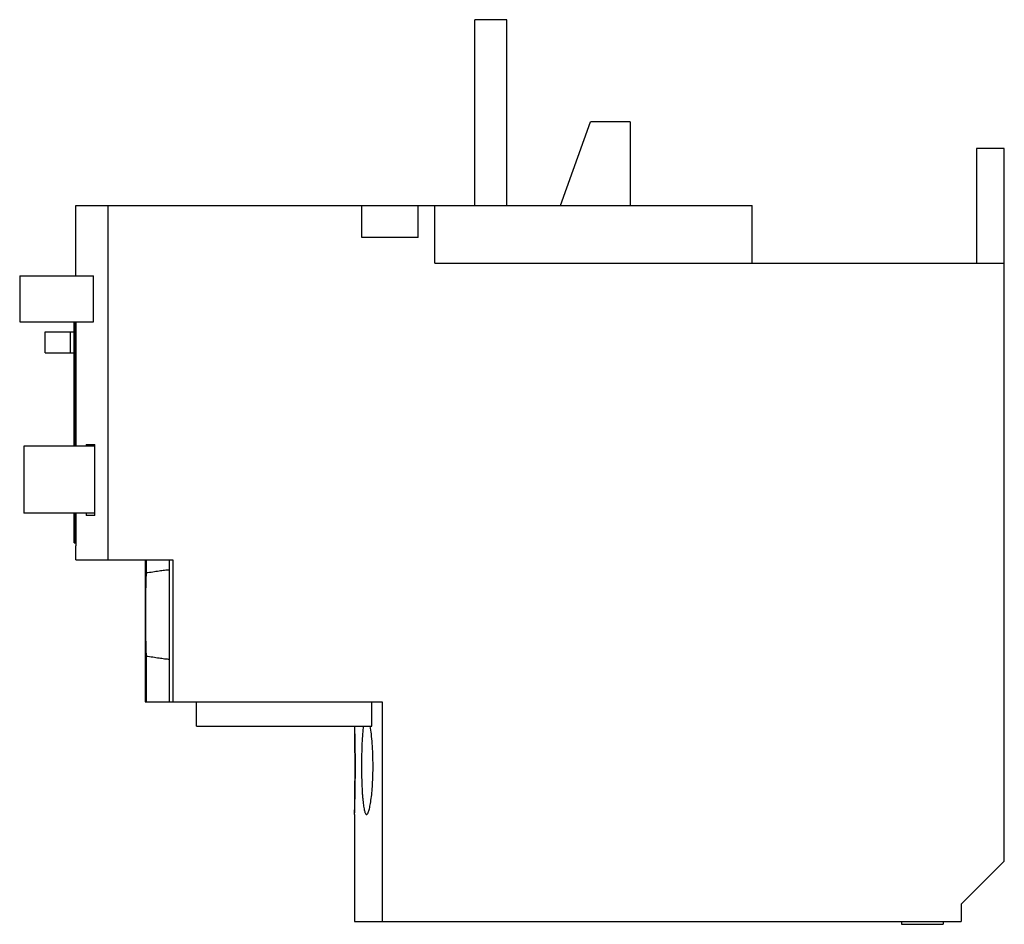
# Model space of a CAD drawing. Header units: millimetres. Extents: x 10.1 to 81, y 30.8 to 95.9.
import ezdxf

# ---------------------------------------------------------------- set-up
doc = ezdxf.new("R2010")
doc.units = ezdxf.units.MM
doc.header["$LTSCALE"] = 8.256474
doc.layers.add('00_COMPONENTS_1', color=7, linetype='CONTINUOUS')

msp = doc.modelspace()

# ---------------------------------------------------------------- linework, layer by layer
at = {"layer": '00_COMPONENTS_1', "color": 7, "linetype": 'CONTINUOUS'}
for p, q in [((42.872, 82.506), (42.872, 95.856)), ((45.172, 95.856), (42.873, 95.856)), ((45.172, 82.506), (45.172, 95.856)), ((49.05, 82.506), (51.2, 88.506)), ((54.05, 88.506), (51.2, 88.506)), ((54.05, 88.506), (54.05, 82.506)), ((80.98, 86.592), (78.98, 86.592)), ((78.98, 86.592), (78.98, 78.356)), ((80.98, 35.356), (80.98, 86.592)), ((14.16, 77.431), (14.16, 82.506)), ((14.16, 82.506), (62.83, 82.506)), ((16.482, 82.506), (16.482, 57.006)), ((34.75, 80.206), (34.75, 82.506)), ((38.8, 80.206), (38.8, 82.506)), ((40, 78.356), (40, 82.506)), ((62.83, 78.356), (62.83, 82.506)), ((38.8, 80.206), (34.75, 80.206)), ((40, 78.356), (80.98, 78.356)), ((10.13, 77.431), (10.13, 74.131)), ((10.13, 77.431), (15.452, 77.431)), ((15.452, 74.131), (15.452, 77.431)), ((10.13, 74.131), (15.452, 74.131)), ((14.06, 65.181), (14.06, 74.131)), ((14.084, 74.131), (14.084, 65.181)), ((14.188, 65.181), (14.188, 74.131)), ((11.96, 71.911), (11.96, 73.411)), ((11.96, 73.411), (14.06, 73.411)), ((13.76, 73.411), (13.76, 71.911)), ((11.96, 71.911), (14.06, 71.911)), ((14.901, 65.301), (14.901, 65.181)), ((14.901, 65.301), (15.539, 65.301)), ((15.539, 60.201), (15.539, 65.301)), ((10.43, 65.181), (10.43, 60.381)), ((15.539, 65.181), (10.43, 65.181)), ((15.539, 60.381), (10.43, 60.381)), ((14.06, 58.241), (14.06, 60.381)), ((14.084, 60.381), (14.084, 58.241)), ((14.188, 58.031), (14.188, 60.381)), ((14.901, 60.381), (14.901, 60.201)), ((15.539, 60.201), (14.901, 60.201)), ((14.06, 58.241), (14.188, 58.241)), ((14.16, 57.006), (14.16, 58.031)), ((14.188, 58.031), (14.16, 58.031)), ((14.16, 57.006), (21.16, 57.006)), ((19.16, 57.006), (19.16, 46.806)), ((19.235, 57.006), (19.235, 56.072)), ((20.896, 57.006), (20.896, 46.806)), ((21.16, 57.006), (21.16, 46.806)), ((19.235, 50.09), (19.235, 46.806)), ((19.16, 46.806), (36.21, 46.806)), ((22.86, 45.056), (22.86, 46.806)), ((35.46, 45.056), (35.46, 46.806)), ((36.21, 46.806), (36.21, 31.006)), ((22.86, 45.056), (35.46, 45.056)), ((35.348, 45.059), (35.346, 45.068)), ((35.35, 45.049), (35.348, 45.059)), ((34.21, 38.706), (34.21, 31.006)), ((80.98, 35.356), (77.88, 32.256)), ((77.88, 32.256), (77.88, 31.006)), ((34.21, 31.006), (77.88, 31.006)), ((73.58, 31.006), (73.58, 30.806)), ((73.58, 30.806), (76.579, 30.806)), ((76.58, 31.006), (76.58, 30.806))]:
    msp.add_line(p, q, dxfattribs=at)
for points, knots in [([(19.235, 56.072), (19.229, 56.003), (19.219, 55.846), (19.202, 55.454), (19.19, 54.843), (19.182, 54.004), (19.181, 53.398), (19.181, 53.081)], [0, 0, 0, 0, 0.068688, 0.158513, 0.392871, 0.682008, 1, 1, 1, 1]), ([(20.889, 56.281), (20.836, 56.281), (20.724, 56.276), (20.48, 56.25), (20.142, 56.198), (19.704, 56.128), (19.395, 56.088), (19.235, 56.072)], [0, 0, 0, 0, 0.095825, 0.201864, 0.440965, 0.709894, 1, 1, 1, 1]), ([(19.181, 53.081), (19.181, 52.764), (19.182, 52.158), (19.19, 51.319), (19.202, 50.708), (19.219, 50.316), (19.229, 50.158), (19.235, 50.09)], [0, 0, 0, 0, 0.317984, 0.6072, 0.841494, 0.931299, 1, 1, 1, 1]), ([(19.235, 50.09), (19.395, 50.074), (19.704, 50.033), (20.142, 49.964), (20.48, 49.912), (20.724, 49.886), (20.836, 49.881), (20.889, 49.881)], [0, 0, 0, 0, 0.290099, 0.559052, 0.798132, 0.904169, 1, 1, 1, 1]), ([(34.215, 45.063), (34.22, 44.647), (34.232, 43.695), (34.236, 42.742), (34.236, 42.206)], [0, 0, 0, 0, 0.437009, 1, 1, 1, 1]), ([(34.286, 42.206), (34.286, 42.742), (34.279, 43.694), (34.257, 44.646), (34.243, 45.062)], [0, 0, 0, 0, 0.562891, 1, 1, 1, 1]), ([(34.867, 45.064), (34.84, 44.878), (34.798, 44.463), (34.756, 43.786), (34.73, 43.019), (34.725, 42.482), (34.725, 42.206)], [0, 0, 0, 0, 0.196113, 0.437392, 0.710491, 1, 1, 1, 1]), ([(35.556, 42.206), (35.556, 42.48), (35.546, 43.014), (35.506, 43.777), (35.444, 44.451), (35.384, 44.864), (35.35, 45.049)], [0, 0, 0, 0, 0.288659, 0.561191, 0.80259, 1, 1, 1, 1]), ([(34.236, 42.206), (34.236, 41.83), (34.234, 41.119), (34.225, 40.148), (34.216, 39.461), (34.211, 39.044), (34.21, 38.888), (34.21, 38.824)], [0, 0, 0, 0, 0.333058, 0.630663, 0.861158, 0.943207, 1, 1, 1, 1]), ([(34.213, 38.706), (34.213, 38.706), (34.214, 38.708), (34.214, 38.711), (34.215, 38.716), (34.216, 38.723), (34.217, 38.733), (34.218, 38.75), (34.22, 38.776), (34.222, 38.814), (34.224, 38.859), (34.227, 38.913), (34.23, 38.975), (34.232, 39.045), (34.237, 39.152), (34.242, 39.305), (34.248, 39.509), (34.255, 39.739), (34.261, 39.993), (34.267, 40.268), (34.273, 40.561), (34.279, 40.982), (34.285, 41.532), (34.286, 41.978), (34.286, 42.206)], [0, 0, 0, 0, 0.000352, 0.001275, 0.002792, 0.004908, 0.007623, 0.010937, 0.019351, 0.030124, 0.043226, 0.05863, 0.076305, 0.096208, 0.118282, 0.168727, 0.227181, 0.293069, 0.365771, 0.444591, 0.528741, 0.61742, 0.805012, 1, 1, 1, 1]), ([(34.725, 42.206), (34.725, 41.758), (34.735, 41.108), (34.771, 40.367), (34.798, 39.988), (34.82, 39.735), (34.845, 39.505), (34.873, 39.301), (34.903, 39.126), (34.935, 38.98), (34.969, 38.864), (35.001, 38.788), (35.029, 38.745), (35.049, 38.723), (35.069, 38.71), (35.084, 38.706), (35.091, 38.706)], [0, 0, 0, 0, 0.376636, 0.546753, 0.624303, 0.695875, 0.760832, 0.818612, 0.868709, 0.910729, 0.944396, 0.969797, 0.979575, 0.987604, 0.994213, 1, 1, 1, 1]), ([(35.091, 38.706), (35.098, 38.706), (35.113, 38.709), (35.134, 38.723), (35.154, 38.745), (35.185, 38.788), (35.22, 38.864), (35.261, 38.98), (35.3, 39.126), (35.339, 39.301), (35.376, 39.504), (35.424, 39.825), (35.476, 40.28), (35.521, 40.879), (35.549, 41.529), (35.556, 41.977), (35.556, 42.206)], [0, 0, 0, 0, 0.005813, 0.012535, 0.020749, 0.030762, 0.056692, 0.090838, 0.133163, 0.18341, 0.241231, 0.306141, 0.454988, 0.624565, 0.808642, 1, 1, 1, 1])]:
    msp.add_open_spline(points, degree=3, knots=knots, dxfattribs=at)

doc.saveas('drawing.dxf')
